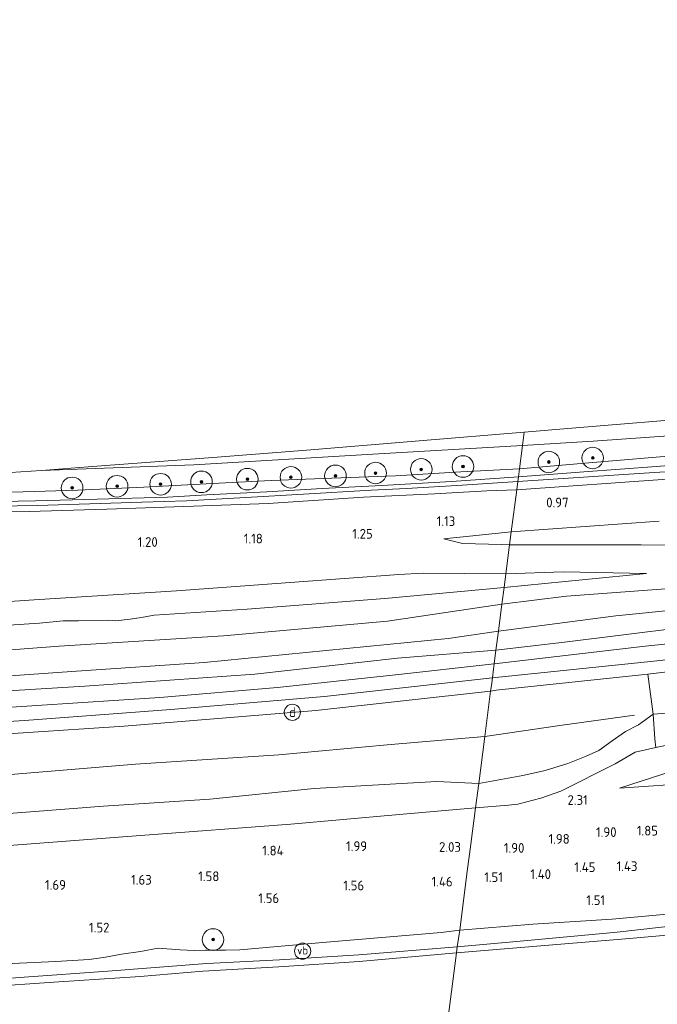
# Model space of a CAD drawing. Extents: x 126429 to 133038, y 413091 to 414846.
# Tile 234 of 256: x 131279 to 131398, y 413740 to 413922. Entities that reach past the tile are written whole.
import ezdxf
from ezdxf.enums import TextEntityAlignment as Align
from ezdxf.lldxf.tags import DXFTag

# ---------------------------------------------------------------- set-up
doc = ezdxf.new("R2010")
doc.units = 0
for name, color, linetype, lineweight in [('B-ME-GR-BOOM-S', 90, 'Continuous', 25), ('B-ME-GR-GRAS-GV', 60, 'Continuous', 13), ('B-ME-GW-TALUD_KRUIN-G', 90, 'Continuous', 18), ('B-ME-GW-TALUD_TEEN-G', 90, 'Continuous', 18), ('B-ME-IE-MEUBILAIR_DIJKPAAL-S', 7, 'Continuous', 25), ('B-ME-IE-TERREINAFSCHEIDING_DOORGANG-G', 210, 'Continuous', 18), ('B-ME-IE-TERREINAFSCHEIDING_KUNSTMATIG_HEKWERK-G', 20, 'IE-TERREINAFSCHEIDING-KUNSTMATIG', 18), ('B-ME-KG-GRENS_OPNAME-G', 210, 'KG-OPNAME', 18), ('B-ME-OB-BEKLEDING_STEEN-GV', 30, 'Continuous', 18), ('B-ME-OB-OEVERVOORZIENING-G', 7, 'Continuous', 18), ('B-ME-OG-BREUKLIJN-G', 7, 'Continuous', 18), ('B-ME-OG-HOOGTEPUNT-S', 7, 'Continuous', 25), ('B-ME-OG-WATER_RIVIER-GV', 130, 'Continuous', 18), ('B-ME-OG-WATER_SLOOT-G', 120, 'Continuous', 18), ('B-ME-OG-WATER_SLOOT-GV', 120, 'Continuous', 18), ('B-ME-VH-VERHARDING_ASFALT-GV', 252, 'Continuous', 18), ('B-ME-VW-VERKEERSTEKEN_BORD-S', 7, 'Continuous', 25), ('B-ME-WH-WINTERBED-G', 150, 'WH-WINTERBED', 18)]:
    doc.layers.add(name, color=color, linetype=linetype, lineweight=lineweight)
doc.styles.add('NLCS-ISO', font='NLCS-ISO.ttf')
doc.styles.add('NLCS-ISO-ANNOTATIVE-T18', font='NLCS-ISO.ttf', dxfattribs={"height": 1.8})
doc.styles.get("Standard").update_dxf_attribs({"font": 'arial.ttf'})
doc.linetypes.add('IE-TERREINAFSCHEIDING-KUNSTMATIG', pattern='A,4,[82,NLCS.SHX,S=0.75,R=90,X=0,Y=0],4,-2', length=10)
tags = doc.linetypes.add('KG-OPNAME', pattern='A,5.5,-2,["O",Standard,S=1.8,R=0,X=-0.5,Y=-0.9],-2,5.5,-2,[5,NLCS.SHX,S=0.75,R=0,X=0,Y=0],-2', length=19).pattern_tags.tags
tags[6] = DXFTag(74, 10)
tags = doc.linetypes.add('WH-WINTERBED', pattern='A,6,-3.5,["WB",Standard,S=1.8,R=0,X=-1.5,Y=-0.9],-3.5,6,-3.5,6,-3.5,6,-3.5,6,-3.5', length=51).pattern_tags.tags
tags[6] = DXFTag(74, 10)

# ---------------------------------------------------------------- blocks, each defined once
blk = doc.blocks.new('SAL-HOOGTELABEL-SO')
at = {"color": 0, "linetype": 'ByBlock', "lineweight": -2, "style": 'NLCS-ISO-ANNOTATIVE-T18'}
blk.add_attdef('HOOGTE', text='', height=1.8, dxfattribs=at).set_placement((2.79, 0), align=Align.RIGHT)
blk = doc.blocks.new('SGR-BOOM_01-SO')
at = {"linetype": 'ByBlock', "lineweight": 18}
h = blk.add_hatch(color=0, dxfattribs=at)
h.dxf.hatch_style = 1
edge = h.paths.add_edge_path()
edge.add_arc((0, 0), 0.25, 0, 360)
at = {"color": 0, "linetype": 'ByBlock', "lineweight": 18}
for radius in [2, 0.25]:
    blk.add_circle((0, 0), radius, dxfattribs=at)
blk = doc.blocks.new('SIE-WEG_PAAL_VERKEERSBORD-SO')
at = {"color": 0, "linetype": 'ByBlock', "lineweight": 18}
blk.add_circle((0, 0), 1.5, dxfattribs=at)
at = {"color": 0, "linetype": 'ByBlock', "lineweight": 18, "style": 'NLCS-ISO'}
blk.add_text('vb', height=1.5, dxfattribs=at).set_placement((0, 0.13), align=Align.MIDDLE_CENTER)
blk = doc.blocks.new('SIE-DIJKPAAL-SO')
at = {"color": 0, "linetype": 'ByBlock', "lineweight": 18}
blk.add_circle((0, 0), 1.5, dxfattribs=at)
at = {"color": 0, "linetype": 'ByBlock', "lineweight": 18, "style": 'NLCS-ISO'}
blk.add_text('d', height=1.8, dxfattribs=at).set_placement((0, 0), align=Align.MIDDLE_CENTER)

msp = doc.modelspace()

# ---------------------------------------------------------------- linework, layer by layer
at = {"layer": 'B-ME-GR-GRAS-GV'}
for points in [[(131402.48, 413841.258, 1.047), (131384.827, 413839.815, 1.084), (131372.034, 413838.715, 1.11), (131372.562, 413843.028, 1.227), (131385.64, 413843.842, 1.346), (131407.541, 413845.352, 1.31)], [(131275.802, 413837.87, 1.286), (131283.427, 413838.394, 1.308), (131311.643, 413839.447, 1.316), (131344.847, 413841.391, 1.321), (131372.562, 413843.028, 1.227), (131372.034, 413838.715, 1.11), (131361.123, 413838.122, 1.16), (131349.022, 413837.42, 1.135), (131337.256, 413836.961, 1.222), (131325.971, 413836.56, 1.222), (131315.138, 413835.978, 1.185), (131302.422, 413835.324, 1.21), (131290.18, 413834.746, 1.197), (131280.021, 413834.436, 1.197), (131268.249, 413834.172, 1.185)], [(131410.86, 413840.252, 0.169), (131397.395, 413839.142, 0.169), (131383.935, 413838.127, 0.169), (131371.8, 413837.216, 0.169), (131372.034, 413838.715, 1.11), (131384.827, 413839.815, 1.084), (131402.48, 413841.258, 1.047)], [(131399.366, 413836.784, 0.935), (131371.534, 413834.813, 0.967), (131371.684, 413836.324, 0.169), (131396.006, 413837.931, 0.169), (131420.665, 413839.481, 0.169)], [(131268.249, 413834.172, 1.185), (131280.021, 413834.436, 1.197), (131290.18, 413834.746, 1.197), (131302.422, 413835.324, 1.21), (131315.138, 413835.978, 1.185), (131325.971, 413836.56, 1.222), (131337.256, 413836.961, 1.222), (131349.022, 413837.42, 1.135), (131361.123, 413838.122, 1.16), (131372.034, 413838.715, 1.11), (131371.8, 413837.216, 0.169), (131359.386, 413836.374, 0.169), (131346.474, 413835.599, 0.169), (131335.459, 413835.044, 0.169), (131325.219, 413834.46, 0.169), (131314.095, 413833.906, 0.169), (131306.811, 413833.451, 0.169), (131293.736, 413833.078, 0.169), (131282.328, 413832.76, 0.169), (131269.473, 413832.519, 0.169)], [(131271.509, 413831.747, 0.169), (131282.606, 413831.889, 0.169), (131292.369, 413832.224, 0.169), (131302.011, 413832.525, 0.169), (131310.332, 413832.753, 0.169), (131321.326, 413833.354, 0.169), (131332.001, 413834.03, 0.169), (131344.535, 413834.711, 0.169), (131351.053, 413835.058, 0.169), (131361.374, 413835.651, 0.169), (131371.684, 413836.324, 0.169), (131371.534, 413834.813, 0.967), (131365.942, 413834.595, 1.017), (131356.273, 413834.056, 0.992), (131343.102, 413833.468, 0.992), (131325.437, 413832.251, 1.104), (131311.573, 413831.759, 1.067), (131295.53, 413831.223, 0.979), (131281.155, 413830.8, 0.967), (131267.014, 413830.656, 0.992)], [(131397.855, 413829.008, 0.964), (131370.488, 413827.029, 0.998), (131371.534, 413834.813, 0.967), (131399.366, 413836.784, 0.935)], [(131267.014, 413830.656, 0.992), (131281.155, 413830.8, 0.967), (131295.53, 413831.223, 0.979), (131311.573, 413831.759, 1.067), (131325.437, 413832.251, 1.104), (131343.102, 413833.468, 0.992), (131356.273, 413834.056, 0.992), (131365.942, 413834.595, 1.017), (131371.534, 413834.813, 0.967), (131370.488, 413827.029, 0.998), (131357.998, 413825.71, 1.184), (131361.462, 413824.849, 1.427), (131368.678, 413824.673, 1.519), (131370.177, 413824.63, 1.581), (131369.479, 413819.249, 1.842), (131354.168, 413819.398, 1.232), (131349.65, 413819.141, 1.19), (131329.508, 413817.653, 1.18), (131308.44, 413816.098, 1.206), (131282.086, 413814.431, 1.096), (131257.584, 413812.768, 1.043)], [(131417.745, 413824.555, 3.085), (131394.535, 413824.622, 2.395), (131370.177, 413824.63, 1.581), (131370.488, 413827.029, 0.998), (131397.855, 413829.008, 0.964)], [(131401.602, 413816.628, 2.984), (131380.711, 413815.096, 2.983), (131368.75, 413813.622, 3.003), (131369.153, 413816.731, 2.658), (131395.517, 413819.281, 2.757), (131380.148, 413819.633, 2.189), (131369.479, 413819.249, 1.842), (131370.177, 413824.63, 1.581), (131394.535, 413824.622, 2.395), (131417.745, 413824.555, 3.085)], [(131257.584, 413812.768, 1.043), (131282.086, 413814.431, 1.096), (131308.44, 413816.098, 1.206), (131329.508, 413817.653, 1.18), (131349.65, 413819.141, 1.19), (131354.168, 413819.398, 1.232), (131369.479, 413819.249, 1.842), (131369.153, 413816.731, 2.658), (131347.036, 413814.707, 2.742), (131321.544, 413812.71, 2.747), (131304.344, 413811.602, 2.751), (131301.978, 413811.143, 2.725), (131299.872, 413810.843, 2.734), (131297.142, 413810.541, 2.738), (131295.887, 413810.675, 2.738), (131290.279, 413810.539, 2.729), (131287.454, 413810.559, 2.711), (131283.051, 413810.121, 2.658), (131251.701, 413808.066, 2.663)], [(131251.701, 413808.066, 2.663), (131283.051, 413810.121, 2.658), (131287.454, 413810.559, 2.711), (131290.279, 413810.539, 2.729), (131295.887, 413810.675, 2.738), (131297.142, 413810.541, 2.738), (131299.872, 413810.843, 2.734), (131301.978, 413811.143, 2.725), (131304.344, 413811.602, 2.751), (131321.544, 413812.71, 2.747), (131347.036, 413814.707, 2.742), (131369.153, 413816.731, 2.658), (131368.75, 413813.622, 3.003), (131347.531, 413810.483, 3.056), (131317.15, 413807.772, 3.073), (131286.723, 413805.853, 2.923), (131255.788, 413803.514, 3.003)], [(131402.237, 413809.278, 5.075), (131380.339, 413806.617, 5.411), (131367.646, 413805.108, 5.474), (131368.103, 413808.636, 4.95), (131389.853, 413811.486, 4.867), (131413.185, 413813.791, 4.78)], [(131402.467, 413801.465, 6.444), (131395.789, 413800.67, 6.436), (131367.659, 413797.679, 6.436), (131366.659, 413797.492, 6.332), (131366.795, 413798.543, 6.345), (131366.986, 413800.014, 6.376), (131367.188, 413801.577, 6.363), (131367.321, 413802.597, 6.424), (131395.319, 413805.839, 6.376), (131427.009, 413809.124, 6.355)], [(131259.072, 413793.318, 6.389), (131282.571, 413794.846, 6.491), (131305.344, 413796.322, 6.469), (131327.17, 413798.211, 6.46), (131348.49, 413800.484, 6.398), (131367.321, 413802.597, 6.424), (131367.188, 413801.577, 6.363), (131366.986, 413800.014, 6.376), (131366.795, 413798.543, 6.345), (131366.659, 413797.492, 6.332), (131334.267, 413793.919, 6.407), (131298.743, 413791.025, 6.407), (131261.245, 413788.546, 6.31)], [(131403.677, 413788.441, 3.06), (131397.286, 413787.076, 2.825), (131397.107, 413788.682, 2.967), (131396.747, 413793.228, 3.899), (131405.625, 413793.854, 3.781)], [(131410.25, 413757.22, 1.641), (131389.169, 413755.266, 1.504), (131374.45, 413754.373, 1.359), (131360.926, 413753.264, 1.109), (131362.215, 413763.207, 1.365), (131362.992, 413769.201, 2.045), (131363.864, 413775.932, 2.186), (131369.943, 413776.416, 2.311), (131371.676, 413776.577, 2.299), (131375.94, 413777.71, 2.349), (131379.67, 413779.009, 2.324), (131389.712, 413784.048, 2.586), (131393.433, 413786.239, 2.72), (131397.286, 413787.076, 2.825), (131403.677, 413788.441, 3.06)], [(131404.491, 413784.076, 2.857), (131390.531, 413779.534, 2.315), (131404.941, 413780.528, 2.291)], [(131276.65, 413768.852, 2.133), (131301.764, 413770.769, 2.098), (131329.667, 413772.855, 2.239), (131349.021, 413774.591, 2.191), (131363.864, 413775.932, 2.186), (131362.992, 413769.201, 2.045), (131362.215, 413763.207, 1.365), (131360.926, 413753.264, 1.109), (131357.502, 413752.835, 1.321), (131336.216, 413751.033, 1.197), (131320.2, 413749.639, 1.255), (131317.555, 413749.519, 1.272), (131313.843, 413749.555, 1.352), (131311.709, 413749.477, 1.352), (131309.151, 413749.613, 1.356), (131305.049, 413749.921, 1.361), (131301.764, 413749.321, 1.378), (131298.274, 413748.788, 1.396), (131295.268, 413748.248, 1.396), (131292.254, 413747.793, 1.391), (131286.085, 413747.46, 1.44), (131273.946, 413746.868, 1.44)], [(131273.946, 413746.868, 1.44), (131286.085, 413747.46, 1.44), (131292.254, 413747.793, 1.391), (131295.268, 413748.248, 1.396), (131298.274, 413748.788, 1.396), (131301.764, 413749.321, 1.378), (131305.049, 413749.921, 1.361), (131309.151, 413749.613, 1.356), (131311.709, 413749.477, 1.352), (131313.843, 413749.555, 1.352), (131317.555, 413749.519, 1.272), (131320.2, 413749.639, 1.255), (131336.216, 413751.033, 1.197), (131357.502, 413752.835, 1.321), (131360.926, 413753.264, 1.109), (131360.478, 413750.174, 1.118), (131342.231, 413748.662, 1.175), (131327.559, 413747.732, 1.188), (131314.057, 413747.072, 1.238), (131295.749, 413745.663, 1.325), (131280.229, 413744.558, 1.325), (131263.451, 413743.252, 1.225)]]:
    msp.add_polyline3d(points, dxfattribs=at)
for points in [[(131370.488, 413827.029, 0.998), (131370.177, 413824.63, 1.581), (131368.678, 413824.673, 1.519), (131361.462, 413824.849, 1.427), (131357.998, 413825.71, 1.184)], [(131395.517, 413819.281, 2.757), (131369.153, 413816.731, 2.658), (131369.479, 413819.249, 1.842), (131380.148, 413819.633, 2.189)], [(131395.319, 413805.839, 6.376), (131367.321, 413802.597, 6.424), (131367.646, 413805.108, 5.474), (131380.339, 413806.617, 5.411), (131402.237, 413809.278, 5.075), (131427.415, 413812.662, 4.924), (131453.244, 413815.506, 4.976), (131465.481, 413816.755, 5.226), (131472.851, 413817.078, 5.546), (131482.855, 413817.936, 6.034), (131491.736, 413818.364, 6.271), (131482.927, 413815.451, 6.459), (131457.449, 413812.576, 6.351), (131427.009, 413809.124, 6.355)], [(131389.853, 413811.486, 4.867), (131368.103, 413808.636, 4.95), (131368.75, 413813.622, 3.003), (131380.711, 413815.096, 2.983), (131401.602, 413816.628, 2.984), (131415.667, 413817.252, 3.457), (131434.863, 413817.782, 3.99), (131445.423, 413817.166, 4.672), (131448.368, 413816.697, 4.959), (131435.708, 413815.607, 4.884), (131413.185, 413813.791, 4.78)], [(131145.256, 413793.07, 5.24), (131134.362, 413792.108, 5.19), (131134.149, 413797.453, 3.003), (131134.133, 413797.632, 2.988), (131165.222, 413798.271, 3.038), (131193.618, 413800.058, 2.897), (131222.544, 413801.599, 2.981), (131255.788, 413803.514, 3.003), (131286.723, 413805.853, 2.923), (131317.15, 413807.772, 3.073), (131347.531, 413810.483, 3.056), (131368.75, 413813.622, 3.003), (131368.103, 413808.636, 4.95), (131358.761, 413807.28, 5.038), (131336.176, 413805.062, 5.05), (131313.592, 413802.844, 5.061), (131289.909, 413801.208, 4.959), (131266.226, 413799.573, 4.857), (131230.855, 413797.175, 4.84), (131203.085, 413796.282, 4.765), (131186.625, 413794.994, 4.815), (131165.906, 413793.959, 5.003)], [(131405.625, 413793.854, 3.781), (131396.747, 413793.228, 3.899), (131395.789, 413800.67, 6.436), (131402.467, 413801.465, 6.444), (131432.144, 413804.752, 6.44), (131463.039, 413808.138, 6.42), (131488.199, 413811.006, 6.407), (131495.647, 413810.828, 6.333), (131498.28, 413810.557, 6.33), (131475.439, 413805.429, 5.313), (131452.459, 413800.407, 4.418), (131429.917, 413796.633, 3.884)], [(131157.357, 413790.794, 5.478), (131134.441, 413788.973, 5.678), (131134.362, 413792.108, 5.19), (131145.256, 413793.07, 5.24), (131165.906, 413793.959, 5.003), (131186.625, 413794.994, 4.815), (131203.085, 413796.282, 4.765), (131230.855, 413797.175, 4.84), (131266.226, 413799.573, 4.857), (131289.909, 413801.208, 4.959), (131313.592, 413802.844, 5.061), (131336.176, 413805.062, 5.05), (131358.761, 413807.28, 5.038), (131368.103, 413808.636, 4.95), (131367.646, 413805.108, 5.474), (131349.391, 413803.647, 5.418), (131322.963, 413800.694, 5.312), (131291.484, 413798.441, 5.286), (131258.955, 413796.489, 5.237), (131224.736, 413795.051, 4.915), (131192.456, 413792.559, 5.19)], [(131161.89, 413787.676, 6.407), (131134.568, 413786.281, 6.376), (131134.441, 413788.973, 5.678), (131157.357, 413790.794, 5.478), (131192.456, 413792.559, 5.19), (131224.736, 413795.051, 4.915), (131258.955, 413796.489, 5.237), (131291.484, 413798.441, 5.286), (131322.963, 413800.694, 5.312), (131349.391, 413803.647, 5.418), (131367.646, 413805.108, 5.474), (131367.321, 413802.597, 6.424), (131348.49, 413800.484, 6.398), (131327.17, 413798.211, 6.46), (131305.344, 413796.322, 6.469), (131282.571, 413794.846, 6.491), (131259.072, 413793.318, 6.389), (131236.49, 413791.953, 6.363), (131212.475, 413790.352, 6.27), (131188.56, 413788.992, 6.345)], [(131372.607, 413781.918, 2.323), (131364.448, 413780.437, 2.319), (131365.576, 413789.134, 4.077), (131366.659, 413797.492, 6.332), (131367.659, 413797.679, 6.436), (131395.789, 413800.67, 6.436), (131396.747, 413793.228, 3.899), (131394.075, 413791.28, 3.434), (131391.669, 413790.024, 3.397), (131389.147, 413788.295, 3.06), (131386.73, 413786.544, 2.717), (131384.345, 413785.47, 2.547), (131380.967, 413784.144, 2.494), (131376.756, 413782.841, 2.331)], [(131365.576, 413789.134, 4.077), (131364.448, 413780.437, 2.319), (131356.669, 413780.78, 2.372), (131333.985, 413779.513, 2.567), (131314.633, 413777.544, 2.372), (131294.949, 413776.219, 2.416), (131273.357, 413774.538, 2.38), (131252.549, 413773.079, 2.336), (131229.695, 413771.857, 2.358), (131208.577, 413771.057, 2.458), (131187.41, 413769.108, 2.354), (131163.915, 413768.572, 2.416), (131135.768, 413767.258, 2.367), (131134.799, 413781.72, 6.389), (131140.892, 413781.822, 6.327), (131150.714, 413782.224, 6.34), (131186.918, 413784.095, 6.323), (131223.501, 413786.313, 6.301), (131261.245, 413788.546, 6.31), (131298.743, 413791.025, 6.407), (131334.267, 413793.919, 6.407), (131366.659, 413797.492, 6.332)], [(131369.943, 413776.416, 2.311), (131363.864, 413775.932, 2.186), (131364.448, 413780.437, 2.319), (131372.607, 413781.918, 2.323), (131376.756, 413782.841, 2.331), (131380.967, 413784.144, 2.494), (131384.345, 413785.47, 2.547), (131386.73, 413786.544, 2.717), (131389.147, 413788.295, 3.06), (131391.669, 413790.024, 3.397), (131394.075, 413791.28, 3.434), (131396.747, 413793.228, 3.899), (131397.107, 413788.682, 2.967), (131397.286, 413787.076, 2.825), (131393.433, 413786.239, 2.72), (131389.712, 413784.048, 2.586), (131379.67, 413779.009, 2.324), (131375.94, 413777.71, 2.349), (131371.676, 413776.577, 2.299)], [(131404.941, 413780.528, 2.291), (131390.531, 413779.534, 2.315), (131404.491, 413784.076, 2.857), (131405.049, 413780.541, 2.291)], [(131161.77, 413762.33, 2.199), (131135.995, 413760.923, 2.146), (131135.835, 413765.08, 2.217), (131135.768, 413767.258, 2.367), (131163.915, 413768.572, 2.416), (131187.41, 413769.108, 2.354), (131208.577, 413771.057, 2.458), (131229.695, 413771.857, 2.358), (131252.549, 413773.079, 2.336), (131273.357, 413774.538, 2.38), (131294.949, 413776.219, 2.416), (131314.633, 413777.544, 2.372), (131333.985, 413779.513, 2.567), (131356.669, 413780.78, 2.372), (131364.448, 413780.437, 2.319), (131363.864, 413775.932, 2.186), (131349.021, 413774.591, 2.191), (131329.667, 413772.855, 2.239), (131301.764, 413770.769, 2.098), (131276.65, 413768.852, 2.133), (131247.912, 413767.082, 2.111), (131220.471, 413765.603, 2.107), (131189.555, 413763.826, 2.133)], [(131467.231, 413762.736, 1.566), (131469.711, 413761.418, 1.529), (131482.54, 413762.344, 1.529), (131489.127, 413762.397, 1.236), (131469.512, 413759.871, 1.157), (131449.325, 413757.833, 1.103), (131429.212, 413756.631, 1.265), (131409.809, 413755.11, 1.153), (131390.126, 413752.856, 1.14), (131372.803, 413751.264, 1.071), (131360.478, 413750.174, 1.118), (131360.926, 413753.264, 1.109), (131374.45, 413754.373, 1.359), (131389.169, 413755.266, 1.504), (131410.25, 413757.22, 1.641), (131429.924, 413758.803, 1.641), (131448.51, 413760.821, 1.641)]]:
    msp.add_polyline3d(points, close=True, dxfattribs=at)
at = {"layer": 'B-ME-GW-TALUD_KRUIN-G'}
for points in [[(131357.998, 413825.71, 1.184), (131361.462, 413824.849, 1.427), (131368.678, 413824.673, 1.519), (131370.177, 413824.63, 1.581)], [(131417.745, 413824.555, 3.085), (131394.535, 413824.622, 2.395), (131370.177, 413824.63, 1.581)], [(131369.153, 413816.731, 2.658), (131395.517, 413819.281, 2.757)], [(131123.172, 413800.05, 2.628), (131124.949, 413800.454, 2.628), (131126.338, 413800.816, 2.645), (131134.07, 413801.613, 2.617), (131160.104, 413803.541, 2.705), (131187.535, 413804.742, 2.53), (131218.816, 413806.063, 2.588), (131251.701, 413808.066, 2.663), (131283.051, 413810.121, 2.658), (131287.454, 413810.559, 2.711), (131290.279, 413810.539, 2.729), (131295.887, 413810.675, 2.738), (131297.142, 413810.541, 2.738), (131299.872, 413810.843, 2.734), (131301.978, 413811.143, 2.725), (131304.344, 413811.602, 2.751), (131321.544, 413812.71, 2.747), (131347.036, 413814.707, 2.742), (131369.153, 413816.731, 2.658)], [(131368.103, 413808.636, 4.95), (131389.853, 413811.486, 4.867), (131413.185, 413813.791, 4.78), (131435.708, 413815.607, 4.884), (131448.368, 413816.697, 4.959)], [(131367.321, 413802.597, 6.424), (131395.319, 413805.839, 6.376), (131427.009, 413809.124, 6.355), (131457.449, 413812.576, 6.351), (131482.927, 413815.451, 6.459)], [(131366.659, 413797.492, 6.332), (131367.659, 413797.679, 6.436), (131395.789, 413800.67, 6.436), (131402.467, 413801.465, 6.444), (131432.144, 413804.752, 6.44), (131463.039, 413808.138, 6.42), (131488.199, 413811.006, 6.407)], [(131203.085, 413796.282, 4.765), (131230.855, 413797.175, 4.84), (131266.226, 413799.573, 4.857), (131289.909, 413801.208, 4.959), (131313.592, 413802.844, 5.061), (131336.176, 413805.062, 5.05), (131358.761, 413807.28, 5.038), (131368.103, 413808.636, 4.95)], [(131367.321, 413802.597, 6.424), (131348.49, 413800.484, 6.398), (131327.17, 413798.211, 6.46), (131305.344, 413796.322, 6.469), (131282.571, 413794.846, 6.491), (131259.072, 413793.318, 6.389), (131236.49, 413791.953, 6.363), (131212.475, 413790.352, 6.27), (131188.56, 413788.992, 6.345), (131161.89, 413787.676, 6.407), (131134.568, 413786.281, 6.376), (131114.082, 413785.377, 6.495), (131088.893, 413784.292, 6.495), (131064.523, 413783.453, 6.499), (131042.054, 413782.861, 6.482), (131019.681, 413782.334, 6.455), (130995.791, 413781.79, 6.433), (130985.062, 413781.899, 6.355)], [(131366.659, 413797.492, 6.332), (131334.267, 413793.919, 6.407), (131298.743, 413791.025, 6.407), (131261.245, 413788.546, 6.31), (131223.501, 413786.313, 6.301), (131186.918, 413784.095, 6.323), (131150.714, 413782.224, 6.34), (131140.892, 413781.822, 6.327), (131134.799, 413781.72, 6.389), (131116.372, 413780.69, 6.371), (131080.509, 413779.187, 6.376), (131044.508, 413778.101, 6.354), (131013.181, 413777.408, 6.345), (130984.598, 413776.827, 6.272)], [(131540.467, 413787.458, 1.816), (131540.938, 413779.362, 1.766), (131540.66, 413774.329, 1.766), (131540.189, 413773.025, 1.729), (131538.979, 413771.957, 1.691), (131533.847, 413770.63, 1.679), (131511.186, 413767.966, 1.704), (131490.048, 413765.078, 1.566), (131467.231, 413762.736, 1.566), (131448.51, 413760.821, 1.641), (131429.924, 413758.803, 1.641), (131410.25, 413757.22, 1.641), (131389.169, 413755.266, 1.504), (131374.45, 413754.373, 1.359)], [(131390.531, 413779.534, 2.315), (131404.491, 413784.076, 2.857)], [(131360.926, 413753.264, 1.109), (131374.45, 413754.373, 1.359)], [(131273.946, 413746.868, 1.44), (131286.085, 413747.46, 1.44), (131292.254, 413747.793, 1.391), (131295.268, 413748.248, 1.396), (131298.274, 413748.788, 1.396), (131301.764, 413749.321, 1.378), (131305.049, 413749.921, 1.361), (131309.151, 413749.613, 1.356), (131311.709, 413749.477, 1.352), (131313.843, 413749.555, 1.352), (131317.555, 413749.519, 1.272), (131320.2, 413749.639, 1.255), (131336.216, 413751.033, 1.197), (131357.502, 413752.835, 1.321), (131360.926, 413753.264, 1.109)]]:
    msp.add_polyline3d(points, dxfattribs=at)
at = {"layer": 'B-ME-GW-TALUD_TEEN-G'}
for points in [[(131370.488, 413827.029, 0.998), (131397.855, 413829.008, 0.964)], [(131370.488, 413827.029, 0.998), (131357.998, 413825.71, 1.184)], [(130986.782, 413800.582, 1.391), (131013.837, 413801.549, 1.263), (131046.387, 413802.742, 1.175), (131079.482, 413803.512, 1.135), (131111.158, 413805.418, 1.197), (131133.52, 413807.422, 1.047), (131138.393, 413806.369, 1.046), (131161.769, 413807.419, 1.043), (131182.764, 413808.543, 1.021), (131203.869, 413809.655, 1.056), (131230.323, 413811.078, 1.051), (131257.584, 413812.768, 1.043), (131282.086, 413814.431, 1.096), (131308.44, 413816.098, 1.206), (131329.508, 413817.653, 1.18), (131349.65, 413819.141, 1.19), (131354.168, 413819.398, 1.232), (131369.479, 413819.249, 1.842)], [(131395.517, 413819.281, 2.757), (131380.148, 413819.633, 2.189), (131369.479, 413819.249, 1.842)], [(131448.368, 413816.697, 4.959), (131445.423, 413817.166, 4.672), (131434.863, 413817.782, 3.99), (131415.667, 413817.252, 3.457), (131401.602, 413816.628, 2.984), (131380.711, 413815.096, 2.983), (131368.75, 413813.622, 3.003)], [(131465.481, 413816.755, 5.226), (131453.244, 413815.506, 4.976), (131427.415, 413812.662, 4.924), (131402.237, 413809.278, 5.075), (131380.339, 413806.617, 5.411), (131367.646, 413805.108, 5.474)], [(130985.973, 413791.875, 3.115), (131007.82, 413792.952, 3.096), (131037.499, 413793.807, 3.003), (131066.901, 413794.913, 2.963), (131092.318, 413795.351, 2.991), (131119.938, 413796.579, 3.038), (131134.133, 413797.632, 2.988), (131165.222, 413798.271, 3.038), (131193.618, 413800.058, 2.897), (131222.544, 413801.599, 2.981), (131255.788, 413803.514, 3.003), (131286.723, 413805.853, 2.923), (131317.15, 413807.772, 3.073), (131347.531, 413810.483, 3.056), (131368.75, 413813.622, 3.003)], [(131364.448, 413780.437, 2.319), (131372.607, 413781.918, 2.323), (131376.756, 413782.841, 2.331), (131380.967, 413784.144, 2.494), (131384.345, 413785.47, 2.547), (131386.73, 413786.544, 2.717), (131389.147, 413788.295, 3.06), (131391.669, 413790.024, 3.397), (131394.075, 413791.28, 3.434), (131396.747, 413793.228, 3.899), (131405.625, 413793.854, 3.781), (131429.917, 413796.633, 3.884), (131452.459, 413800.407, 4.418), (131475.439, 413805.429, 5.313), (131498.28, 413810.557, 6.33)], [(131367.646, 413805.108, 5.474), (131349.391, 413803.647, 5.418), (131322.963, 413800.694, 5.312), (131291.484, 413798.441, 5.286), (131258.955, 413796.489, 5.237), (131224.736, 413795.051, 4.915)], [(131390.531, 413779.534, 2.315), (131404.941, 413780.528, 2.291), (131405.049, 413780.541, 2.291), (131421.721, 413782.44, 2.323), (131441.257, 413784.056, 2.274), (131458.122, 413786.223, 2.258), (131475.348, 413787.889, 2.205), (131487.494, 413789.095, 2.1), (131495.19, 413789.658, 2.104), (131500.64, 413790.084, 2.068), (131505.145, 413790.665, 2.068), (131510.331, 413791.512, 2.051), (131514.425, 413792.148, 2.007), (131518.817, 413793.18, 2.084), (131523.157, 413794.406, 2.199), (131527.316, 413795.652, 2.183)], [(131364.448, 413780.437, 2.319), (131356.669, 413780.78, 2.372), (131333.985, 413779.513, 2.567), (131314.633, 413777.544, 2.372), (131294.949, 413776.219, 2.416), (131273.357, 413774.538, 2.38), (131252.549, 413773.079, 2.336), (131229.695, 413771.857, 2.358), (131208.577, 413771.057, 2.458), (131187.41, 413769.108, 2.354), (131163.915, 413768.572, 2.416), (131135.768, 413767.258, 2.367), (131121.202, 413766.578, 2.504), (131097.805, 413765.383, 2.399), (131070.551, 413764.119, 2.402), (131043.214, 413763.318, 2.292), (131016.592, 413762.265, 2.305), (130989.44, 413761.714, 2.301), (130983.331, 413761.672, 2.26)]]:
    msp.add_polyline3d(points, dxfattribs=at)
at = {"layer": 'B-ME-IE-TERREINAFSCHEIDING_DOORGANG-G'}
msp.add_polyline3d([(131393.433, 413786.239, 2.72), (131397.286, 413787.076, 2.825), (131397.107, 413788.682, 2.967)], dxfattribs=at)
at = {"layer": 'B-ME-IE-TERREINAFSCHEIDING_KUNSTMATIG_HEKWERK-G'}
for points in [[(131397.107, 413788.682, 2.967), (131396.747, 413793.228, 3.899), (131395.789, 413800.67, 6.436)], [(131397.286, 413787.076, 2.825), (131403.677, 413788.441, 3.06)], [(131363.864, 413775.932, 2.186), (131369.943, 413776.416, 2.311), (131371.676, 413776.577, 2.299), (131375.94, 413777.71, 2.349), (131379.67, 413779.009, 2.324), (131389.712, 413784.048, 2.586), (131393.433, 413786.239, 2.72)], [(131135.995, 413760.923, 2.146), (131161.77, 413762.33, 2.199), (131189.555, 413763.826, 2.133), (131220.471, 413765.603, 2.107), (131247.912, 413767.082, 2.111), (131276.65, 413768.852, 2.133), (131301.764, 413770.769, 2.098), (131329.667, 413772.855, 2.239), (131349.021, 413774.591, 2.191), (131363.864, 413775.932, 2.186)]]:
    msp.add_polyline3d(points, dxfattribs=at)
at = {"layer": 'B-ME-KG-GRENS_OPNAME-G'}
for points in [[(131536.669, 413921.875, 0.512), (131510.413, 413913.128, 0.735), (131482.27, 413903.753, 0.605), (131476.244, 413885.675, 0.625), (131471.472, 413871.428, 0.617), (131470.994, 413869.854, -0.327), (131470.409, 413868.169, -0.327), (131470.005, 413866.957, 0.868), (131469.64, 413865.861, 0.982), (131468.128, 413861.324, 1.241), (131466.538, 413856.555, 1.257), (131465.809, 413854.953, 1.423), (131465.13, 413853.459, 1.338), (131460.826, 413853.039, 1.44), (131446.53, 413851.642, 1.278), (131430.126, 413850.236, 1.091), (131407.235, 413848.339, 1.249), (131381.726, 413846.225, 1.245), (131372.902, 413845.494, 1.29)], [(131372.902, 413845.494, 1.29), (131353.423, 413843.88, 1.334), (131333.317, 413842.214, 1.352), (131315.156, 413840.788, 1.326), (131292.881, 413839.107, 1.308), (131283.427, 413838.394, 1.308), (131275.802, 413837.87, 1.286), (131257.243, 413836.942, 1.281), (131234.266, 413835.794, 1.193), (131211.418, 413834.652, 1.145), (131191.585, 413833.661, 1.061), (131167.743, 413832.592, 0.986), (131157.851, 413832.231, 0.981), (131144.965, 413831.761, 0.844), (131136.922, 413831.467, 1.034), (131132.287, 413831.298, 1.091), (131120.053, 413830.852, 0.5)]]:
    msp.add_polyline3d(points, dxfattribs=at)
at = {"layer": 'B-ME-OB-BEKLEDING_STEEN-GV'}
for points in [[(131407.794, 413753.094, 0.9), (131391.677, 413751.65, 0.9), (131378.949, 413750.574, 0.9), (131360.357, 413749.05, 0.9), (131360.478, 413750.174, 1.118), (131372.803, 413751.264, 1.071), (131390.126, 413752.856, 1.14), (131409.809, 413755.11, 1.153)], [(131263.451, 413743.252, 1.225), (131280.229, 413744.558, 1.325), (131295.749, 413745.663, 1.325), (131314.057, 413747.072, 1.238), (131327.559, 413747.732, 1.188), (131342.231, 413748.662, 1.175), (131360.478, 413750.174, 1.118), (131360.357, 413749.05, 0.9), (131342.273, 413747.466, 0.9), (131327.394, 413746.437, 0.9), (131313.353, 413745.664, 0.9), (131301.701, 413744.667, 0.9), (131286.674, 413743.654, 0.9), (131272.171, 413742.688, 0.9)]]:
    msp.add_polyline3d(points, dxfattribs=at)
at = {"layer": 'B-ME-OB-OEVERVOORZIENING-G'}
for points in [[(131360.357, 413749.05, 0.9), (131378.949, 413750.574, 0.9), (131391.677, 413751.65, 0.9), (131407.794, 413753.094, 0.9), (131419.062, 413754.028, 0.9), (131430.444, 413754.96, 0.9), (131443.345, 413756.205, 0.9), (131456.988, 413757.554, 0.9), (131470.095, 413758.996, 0.9), (131485.872, 413760.615, 0.9), (131499.094, 413762.015, 0.9), (131511.238, 413763.713, 0.9), (131525.923, 413765.54, 0.9)], [(131272.171, 413742.688, 0.9), (131286.674, 413743.654, 0.9), (131301.701, 413744.667, 0.9), (131313.353, 413745.664, 0.9), (131327.394, 413746.437, 0.9), (131342.273, 413747.466, 0.9), (131360.357, 413749.05, 0.9)]]:
    msp.add_polyline3d(points, dxfattribs=at)
at = {"layer": 'B-ME-OG-BREUKLIJN-G'}
for points in [[(131365.576, 413789.134, 4.077), (131379.489, 413791.176, 4.031), (131393.344, 413793.081, 3.919)], [(131365.576, 413789.134, 4.077), (131347.469, 413787.595, 3.977), (131327.394, 413785.747, 3.827), (131300.845, 413783.995, 3.902), (131278.478, 413782.163, 3.89), (131251.876, 413781.119, 3.99), (131230.733, 413779.978, 3.99), (131204.081, 413778.207, 3.99), (131182.788, 413776.966, 3.977), (131158.879, 413776.012, 3.977), (131136.541, 413774.475, 3.977)]]:
    msp.add_polyline3d(points, dxfattribs=at)
at = {"layer": 'B-ME-OG-WATER_RIVIER-GV'}
for points in [[(131332.977, 413537.658, 0.9), (131360.357, 413749.05, 0.9), (131378.949, 413750.574, 0.9), (131391.677, 413751.65, 0.9), (131407.794, 413753.094, 0.9), (131419.062, 413754.028, 0.9), (131430.444, 413754.96, 0.9), (131443.345, 413756.205, 0.9), (131456.988, 413757.554, 0.9), (131470.095, 413758.996, 0.9), (131485.872, 413760.615, 0.9), (131499.094, 413762.015, 0.9), (131511.238, 413763.713, 0.9), (131525.923, 413765.54, 0.9)], [(131272.171, 413742.688, 0.9), (131286.674, 413743.654, 0.9), (131301.701, 413744.667, 0.9), (131313.353, 413745.664, 0.9), (131327.394, 413746.437, 0.9), (131342.273, 413747.466, 0.9), (131360.357, 413749.05, 0.9), (131332.977, 413537.658, 0.9)]]:
    msp.add_polyline3d(points, dxfattribs=at)
at = {"layer": 'B-ME-OG-WATER_SLOOT-G'}
for points in [[(131371.534, 413834.813, 0.967), (131399.366, 413836.784, 0.935), (131411.108, 413837.507, 0.777), (131421.031, 413838.235, 0.658), (131434.264, 413839.205, 0.704), (131449.587, 413840.706, 0.517), (131452.827, 413841.79, 0.894), (131455.912, 413842.585, 0.732), (131458.755, 413843.447, 0.856), (131462.175, 413844.763, 0.84), (131468.38, 413847.173, 0.864), (131472.568, 413849.14, 0.652), (131477.969, 413851.781, 0.731), (131483.492, 413854.478, 0.704), (131489.397, 413857.529, 0.929), (131492.242, 413859.086, 0.949), (131494.634, 413860.505, 0.946)], [(131402.48, 413841.258, 1.047), (131384.827, 413839.815, 1.084), (131372.034, 413838.715, 1.11)], [(131372.034, 413838.715, 1.11), (131361.123, 413838.122, 1.16), (131349.022, 413837.42, 1.135), (131337.256, 413836.961, 1.222), (131325.971, 413836.56, 1.222), (131315.138, 413835.978, 1.185), (131302.422, 413835.324, 1.21), (131290.18, 413834.746, 1.197), (131280.021, 413834.436, 1.197), (131268.249, 413834.172, 1.185)], [(131371.534, 413834.813, 0.967), (131365.942, 413834.595, 1.017), (131356.273, 413834.056, 0.992), (131343.102, 413833.468, 0.992), (131325.437, 413832.251, 1.104), (131311.573, 413831.759, 1.067), (131295.53, 413831.223, 0.979), (131281.155, 413830.8, 0.967), (131267.014, 413830.656, 0.992), (131254.783, 413830.287, 1.054), (131239.042, 413830.008, 0.904), (131223.93, 413829.771, 0.867), (131207.89, 413829.35, 0.817), (131192.923, 413828.985, 0.842), (131177.764, 413828.727, 0.979), (131165.168, 413828.355, 0.929), (131152.565, 413828.177, 0.904), (131136.841, 413828, 0.985)]]:
    msp.add_polyline3d(points, dxfattribs=at)
at = {"layer": 'B-ME-OG-WATER_SLOOT-GV'}
for points in [[(131420.665, 413839.481, 0.169), (131396.006, 413837.931, 0.169), (131371.684, 413836.324, 0.169), (131371.8, 413837.216, 0.169), (131383.935, 413838.127, 0.169), (131397.395, 413839.142, 0.169), (131410.86, 413840.252, 0.169)], [(131269.473, 413832.519, 0.169), (131282.328, 413832.76, 0.169), (131293.736, 413833.078, 0.169), (131306.811, 413833.451, 0.169), (131314.095, 413833.906, 0.169), (131325.219, 413834.46, 0.169), (131335.459, 413835.044, 0.169), (131346.474, 413835.599, 0.169), (131359.386, 413836.374, 0.169), (131371.8, 413837.216, 0.169), (131371.684, 413836.324, 0.169), (131361.374, 413835.651, 0.169), (131351.053, 413835.058, 0.169), (131344.535, 413834.711, 0.169), (131332.001, 413834.03, 0.169), (131321.326, 413833.354, 0.169), (131310.332, 413832.753, 0.169), (131302.011, 413832.525, 0.169), (131292.369, 413832.224, 0.169), (131282.606, 413831.889, 0.169), (131271.509, 413831.747, 0.169)]]:
    msp.add_polyline3d(points, dxfattribs=at)
at = {"layer": 'B-ME-VH-VERHARDING_ASFALT-GV'}
for points in [[(131385.64, 413843.842, 1.346), (131372.562, 413843.028, 1.227), (131372.902, 413845.494, 1.29), (131381.726, 413846.225, 1.245), (131407.235, 413848.339, 1.249), (131430.126, 413850.236, 1.091), (131446.53, 413851.642, 1.278), (131460.826, 413853.039, 1.44), (131453.489, 413850.391, 1.432), (131448.435, 413849.387, 1.444), (131443.741, 413848.501, 1.448), (131438.885, 413847.923, 1.436), (131435.139, 413847.526, 1.391), (131428.17, 413846.976, 1.282), (131407.541, 413845.352, 1.31)], [(131311.643, 413839.447, 1.316), (131283.427, 413838.394, 1.308), (131292.881, 413839.107, 1.308), (131315.156, 413840.788, 1.326), (131333.317, 413842.214, 1.352), (131353.423, 413843.88, 1.334), (131372.902, 413845.494, 1.29), (131372.562, 413843.028, 1.227), (131344.847, 413841.391, 1.321)]]:
    msp.add_polyline3d(points, close=True, dxfattribs=at)
at = {"layer": 'B-ME-WH-WINTERBED-G'}
for points in [[(131526.293, 413864.057, 6.476), (131524.066, 413861.607, 6.444), (131522.581, 413859.302, 6.436), (131521.209, 413856.589, 6.444), (131519.967, 413853.756, 6.448), (131519.241, 413850.983, 6.472), (131518.852, 413847.828, 6.446), (131518.672, 413844.144, 6.456), (131518.89, 413839.202, 6.424), (131519.544, 413830.35, 6.403), (131520.051, 413824.752, 6.432), (131519.788, 413822.658, 6.464), (131519.102, 413820.312, 6.505), (131517.682, 413818.587, 6.517), (131515.403, 413817.244, 6.497), (131512.67, 413816.322, 6.46), (131504.952, 413815.191, 6.444), (131482.769, 413812.363, 6.48), (131455.944, 413809.515, 6.489), (131427.502, 413806.465, 6.42), (131396.912, 413803.093, 6.493), (131366.986, 413800.014, 6.376)], [(130984.816, 413779.212, 6.325), (131014.931, 413779.661, 6.389), (131042.893, 413780.393, 6.424), (131071.462, 413781.299, 6.464), (131102.028, 413782.357, 6.442), (131134.696, 413783.709, 6.424), (131164.665, 413785.27, 6.38), (131191.13, 413786.65, 6.305), (131221.366, 413788.502, 6.31), (131249.748, 413790.159, 6.336), (131280.307, 413792.107, 6.34), (131307.417, 413794.14, 6.416), (131335.905, 413796.545, 6.429), (131366.986, 413800.014, 6.376)]]:
    msp.add_polyline3d(points, dxfattribs=at)

# ---------------------------------------------------------------- block references
at = {"layer": 'B-ME-GR-BOOM-S'}
for p in [(131377.435, 413839.958, 1.132), (131385.568, 413840.702, 1.106), (131345.333, 413837.916, 1.298), (131353.808, 413838.595, 1.285), (131361.538, 413839.12, 1.26), (131305.509, 413835.832, 1.272), (131313.079, 413836.281, 1.272), (131321.584, 413836.777, 1.26), (131329.652, 413837.123, 1.298), (131337.902, 413837.386, 1.272), (131289.11, 413835.156, 1.285), (131297.452, 413835.463, 1.248), (131315.221, 413751.511, 1.39)]:
    msp.add_blockref('SGR-BOOM_01-SO', p, dxfattribs=at)
at = {"layer": 'B-ME-IE-MEUBILAIR_DIJKPAAL-S'}
msp.add_blockref('SIE-DIJKPAAL-SO', (131329.928, 413793.606, 6.429), dxfattribs=at)
at = {"layer": 'B-ME-OG-HOOGTEPUNT-S'}
for p, values in [((131378.315, 413831.555, 0.965), {'HOOGTE': '0.97'}), ((131357.319, 413828.101, 1.127), {'HOOGTE': '1.13'}), ((131321.659, 413824.871, 1.177), {'HOOGTE': '1.18'}), ((131342.021, 413825.763, 1.252), {'HOOGTE': '1.25'}), ((131302.186, 413824.243, 1.202), {'HOOGTE': '1.20'}), ((131381.86, 413776.454, 2.312), {'HOOGTE': '2.31'}), ((131387.195, 413770.509, 1.896), {'HOOGTE': '1.90'}), ((131394.877, 413770.78, 1.846), {'HOOGTE': '1.85'}), ((131378.521, 413769.247, 1.984), {'HOOGTE': '1.98'}), ((131325.504, 413767.082, 1.843), {'HOOGTE': '1.84'}), ((131340.983, 413767.914, 1.993), {'HOOGTE': '1.99'}), ((131358.367, 413767.759, 2.03), {'HOOGTE': '2.03'}), ((131370.126, 413767.583, 1.896), {'HOOGTE': '1.90'}), ((131383.288, 413764.028, 1.446), {'HOOGTE': '1.45'}), ((131391.072, 413764.206, 1.434), {'HOOGTE': '1.43'}), ((131301.076, 413761.681, 1.63), {'HOOGTE': '1.63'}), ((131313.598, 413762.328, 1.58), {'HOOGTE': '1.58'}), ((131356.835, 413761.339, 1.455), {'HOOGTE': '1.46'}), ((131366.152, 413762.174, 1.508), {'HOOGTE': '1.51'}), ((131375.057, 413762.727, 1.396), {'HOOGTE': '1.40'}), ((131285.179, 413760.733, 1.693), {'HOOGTE': '1.69'}), ((131340.423, 413760.63, 1.555), {'HOOGTE': '1.56'}), ((131324.682, 413758.264, 1.555), {'HOOGTE': '1.56'}), ((131385.075, 413757.911, 1.512), {'HOOGTE': '1.51'}), ((131293.241, 413752.829, 1.522), {'HOOGTE': '1.52'})]:
    msp.add_blockref('SAL-HOOGTELABEL-SO', p, dxfattribs=at).add_auto_attribs(values)
at = {"layer": 'B-ME-VW-VERKEERSTEKEN_BORD-S'}
msp.add_blockref('SIE-WEG_PAAL_VERKEERSBORD-SO', (131331.819, 413749.367, 1.051), dxfattribs=at)

doc.saveas('drawing.dxf')
